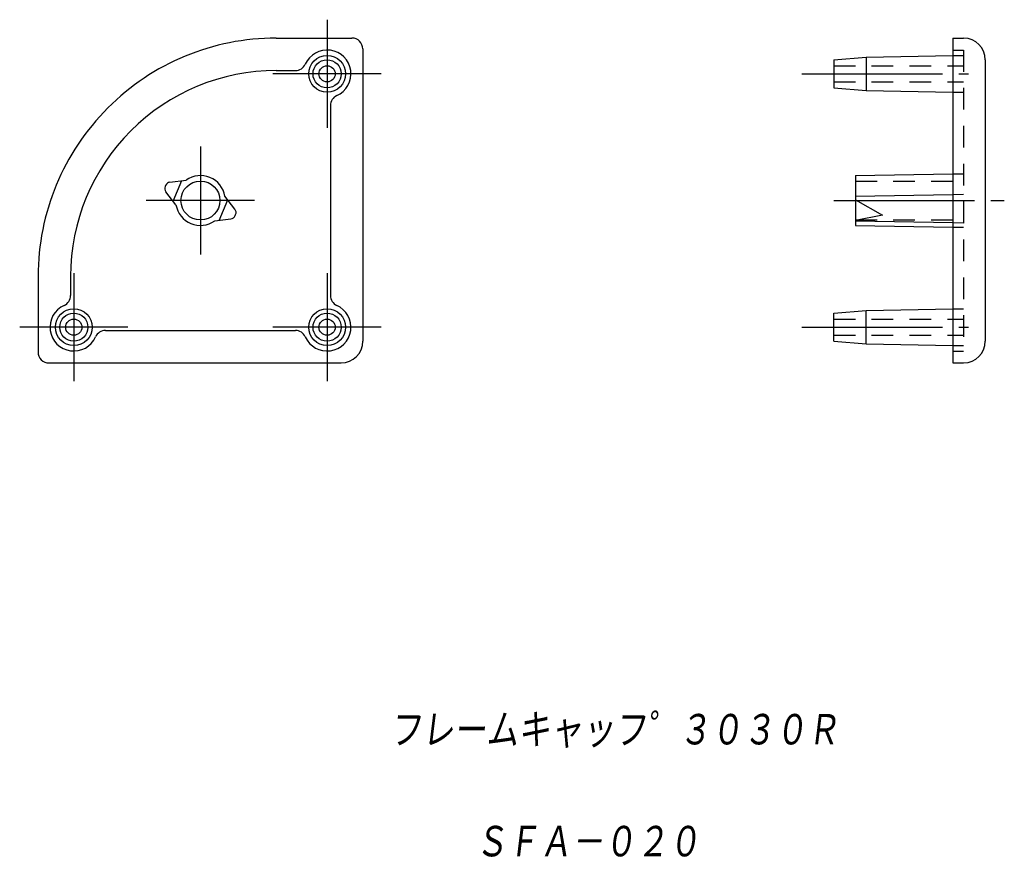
# Model space of a CAD drawing. Extents: x -83.3 to 7.6, y -73.3 to 4.3.
import ezdxf

# ---------------------------------------------------------------- set-up
doc = ezdxf.new("R2010")
doc.units = 0
doc.linetypes.add('CENTER', pattern=[17.5, 13, -1.5, 1.5, -1.5])
doc.linetypes.add('DASHED', pattern=[3.5, 2, -1.5])
doc.layers.get('0').update_dxf_attribs({"linetype": 'CONTINUOUS'})
doc.styles.get("Standard").update_dxf_attribs({"font": 'txt', "bigfont": 'BIGFONT'})

msp = doc.modelspace()

# ---------------------------------------------------------------- linework, layer by layer
at = {"color": 7, "linetype": 'CENTER'}
for p, q in [((-54.947, 4.32), (-54.947, -5.68)), ((-49.947, -0.68), (-59.947, -0.68)), ((-11.083, -0.68), (4.317, -0.68)), ((-66.647, -7.38), (-66.647, -17.38)), ((-61.647, -12.38), (-71.647, -12.38)), ((-8.135, -12.38), (7.62, -12.38)), ((-78.347, -19.08), (-78.347, -29.08)), ((-54.947, -19.08), (-54.947, -29.08)), ((-73.347, -24.08), (-83.347, -24.08)), ((-49.947, -24.08), (-59.947, -24.08)), ((-11.083, -24.08), (4.317, -24.08))]:
    msp.add_line(p, q, dxfattribs=at)
at = {"color": 7, "linetype": 'CONTINUOUS'}
for p, q in [((-59.647, 2.62), (-52.647, 2.62)), ((2.865, 2.62), (2.865, -27.38)), ((2.865, 2.62), (3.865, 2.62)), ((-51.647, 1.62), (-51.647, -25.38)), ((-5.135, 0.863), (2.865, 1.003)), ((-8.135, 0.62), (-5.135, 0.863)), ((-8.135, 0.62), (-8.135, -1.98)), ((-5.135, 0.863), (-5.135, -2.223)), ((5.865, 0.62), (5.865, -25.38)), ((-59.647, -0.38), (-57.871, -0.38)), ((-8.135, -1.98), (-5.135, -2.223)), ((-5.135, -2.223), (2.865, -2.362)), ((-54.647, -3.604), (-54.647, -21.156)), ((-6.135, -10.08), (2.865, -9.923)), ((-69.465, -10.69), (-67.961, -10.492)), ((-69.167, -12.452), (-68.377, -10.546)), ((-6.135, -10.08), (-6.135, -14.68)), ((-69.861, -10.994), (-69.9, -11.086)), ((-68.911, -12.786), (-69.834, -11.582)), ((-6.135, -11.973), (2.865, -11.816)), ((-64.917, -14.213), (-64.127, -12.307)), ((-63.46, -13.177), (-64.383, -11.973)), ((-6.135, -12.307), (-3.635, -13.719)), ((-65.333, -14.268), (-63.829, -14.07)), ((-63.433, -13.765), (-63.394, -13.673)), ((-3.635, -13.719), (-6.135, -14.213)), ((-6.135, -14.268), (2.865, -14.425)), ((-6.135, -14.68), (2.865, -14.837)), ((-81.647, -19.38), (-81.647, -26.38)), ((-78.647, -19.38), (-78.647, -21.156)), ((-8.135, -22.78), (-5.135, -22.537)), ((-5.135, -22.537), (2.865, -22.397)), ((-5.135, -25.623), (-5.135, -22.537)), ((-8.135, -25.38), (-8.135, -22.78)), ((-75.423, -24.38), (-57.871, -24.38)), ((-8.135, -25.38), (-5.135, -25.623)), ((-5.135, -25.623), (2.865, -25.762)), ((-80.647, -27.38), (-53.647, -27.38)), ((2.865, -27.38), (3.865, -27.38))]:
    msp.add_line(p, q, dxfattribs=at)
at = {"color": 7, "linetype": 'DASHED'}
for p, q in [((2.865, 1.52), (3.865, 1.52)), ((2.865, 1.003), (3.865, 1.02)), ((3.865, 1.52), (3.865, -26.28)), ((-8.135, 0.07), (3.865, 0.07)), ((-8.135, -1.43), (3.865, -1.43)), ((2.865, -2.362), (3.865, -2.38)), ((2.865, -9.923), (3.865, -9.905)), ((-6.135, -10.58), (3.865, -10.58)), ((2.865, -11.816), (3.865, -11.799)), ((-6.135, -14.18), (3.865, -14.18)), ((2.865, -14.425), (3.865, -14.442)), ((2.865, -14.837), (3.865, -14.854)), ((2.865, -22.397), (3.865, -22.38)), ((-8.135, -23.33), (3.865, -23.33)), ((-8.135, -24.83), (3.865, -24.83)), ((2.865, -25.762), (3.865, -25.78)), ((2.865, -26.28), (3.865, -26.28))]:
    msp.add_line(p, q, dxfattribs=at)
at = {"color": 7, "linetype": 'CONTINUOUS'}
for centre, radius in [((-54.947, -0.68), 1.7), ((-54.947, -0.68), 1.3), ((-54.947, -0.68), 0.75), ((-66.647, -12.38), 1.8), ((-78.347, -24.08), 1.7), ((-54.947, -24.08), 1.7), ((-78.347, -24.08), 1.3), ((-78.347, -24.08), 0.75), ((-54.947, -24.08), 1.3), ((-54.947, -24.08), 0.75)]:
    msp.add_circle(centre, radius, dxfattribs=at)
for centre, radius, start, end in [((-59.647, -19.38), 22, 90, 180.00001), ((-52.647, 1.62), 1, 0, 90), ((3.865, 0.62), 2, 0, 90), ((-54.947, -0.68), 2.2, 293.96938, 156.03062), ((-57.871, 0.62), 1, 270, 336.03062), ((-59.647, -19.38), 19, 90, 180.00001), ((-53.647, -3.604), 1, 113.96938, 180.00001), ((-69.399, -11.185), 0.5, 97.5, 157.5), ((-66.647, -12.38), 2.3, 10.17186, 124.82814), ((-69.438, -11.278), 0.5, 157.5, 217.5), ((-66.647, -12.38), 2.3, 190.17185, 304.82814), ((-63.856, -13.481), 0.5, 337.5, 37.5), ((-63.894, -13.574), 0.5, 277.5, 337.5), ((-79.647, -21.156), 1, 293.96948, 0), ((-53.647, -21.156), 1, 179.99999, 246.03052), ((-78.347, -24.08), 2.2, 113.96948, 336.03053), ((-54.947, -24.08), 2.2, 203.96948, 66.03052), ((-75.423, -25.38), 1, 90, 156.03052), ((-57.871, -25.38), 1, 23.96948, 90), ((-53.647, -25.38), 2, 270, 0), ((3.865, -25.38), 2, 270, 0), ((-80.647, -26.38), 1, 179.99999, 270)]:
    msp.add_arc(centre, radius, start, end, dxfattribs=at)
for p in [(-66.647, -12.38), (2.865, -12.38)]:
    msp.add_point(p, dxfattribs=at)

# ---------------------------------------------------------------- texts
at = {"color": 7, "linetype": 'CONTINUOUS', "oblique": 7}
for s, width, p in [('フレームキャッフ゜３０３０Ｒ', 0.842386, (-49.185, -62.927)), ('ＳＦＡ－０２０', 0.844538, (-41.291, -73.264))]:
    msp.add_text(s, height=3.2, dxfattribs=dict(at, width=width)).set_placement(p)

doc.saveas('drawing.dxf')
